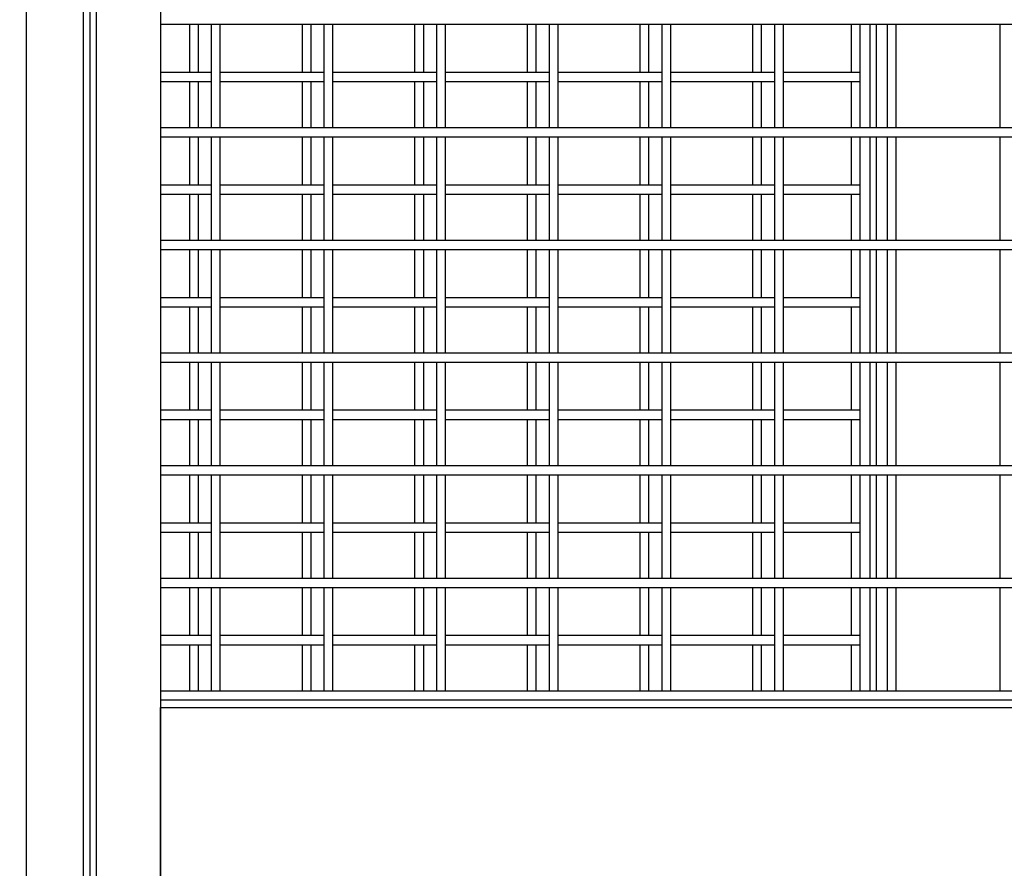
# Model space of a CAD drawing. Header units: inches. Extents: x 0.1 to 10.7, y 0.1 to 8.
# Tile 16 of 42: x 3.019 to 3.747, y 3.967 to 4.595. Entities that reach past the tile are written whole.
import ezdxf

# ---------------------------------------------------------------- set-up
doc = ezdxf.new("R2010")
doc.units = ezdxf.units.IN
doc.header["$MEASUREMENT"] = 0
doc.layers.add('DIMENSIONS', color=140, linetype='Continuous', lineweight=25)
doc.styles.add('SLDTEXTSTYLE0', font='TXT', dxfattribs={"width": 0.7})
doc.dimstyles.new('SLDDIMSTYLE0', dxfattribs={"dimtxt": 0.084961, "dimasz": 0.13, "dimexe": 0, "dimexo": 0.0625, "dimgap": 0.02124, "dimtad": 0, "dimtih": 1, "dimtoh": 1, "dimlfac": 24, "dimrnd": 1e-09, "dimzin": 12, "dimdsep": 46, "dimtxsty": 'SLDTEXTSTYLE0', "dimsah": 1, "dimcen": 0.09, "dimadec": 0, "dimazin": 3, "dimtfac": 1, "dimtofl": 0, "dimtmove": 0, "dimatfit": 3, "dimfxl": 0, "dimfrac": 2, "dimtolj": 1, "dimtzin": 12, "dimarcsym": 0})

# ---------------------------------------------------------------- blocks, each defined once
blk = doc.blocks.new('_D')
at = {"layer": 'DIMENSIONS'}
for p, q in [((3.01568, 5.21731), (1.57692, 5.21731)), ((1.70192, 5.21731), (1.70192, 3.99305)), ((1.505, 3.839), (1.47647, 3.839)), ((1.47647, 3.839), (1.47647, 3.70397)), ((1.89883, 3.839), (1.92736, 3.839)), ((1.92736, 3.839), (1.92736, 3.70397)), ((1.47647, 3.70397), (1.505, 3.70397)), ((1.92736, 3.70397), (1.89883, 3.70397)), ((1.70192, 2.46652), (1.70192, 3.68495)), ((3.02079, 2.46652), (1.57692, 2.46652))]:
    blk.add_line(p, q, dxfattribs=at)
for points in [[(1.70192, 5.21731), (1.68192, 5.08731), (1.72192, 5.08731)], [(1.70192, 2.46652), (1.72192, 2.59652), (1.68192, 2.59652)]]:
    blk.add_solid(points, dxfattribs=at)
at = {"layer": 'DIMENSIONS', "char_height": 0.083333, "attachment_point": 1, "style": 'SLDTEXTSTYLE0'}
for s, insert in [('66.02', (1.54034, 3.96544)), ('1676.9', (1.505, 3.81139))]:
    blk.add_mtext(s, dxfattribs=dict(at, insert=insert))

msp = doc.modelspace()

# ---------------------------------------------------------------- linework, layer by layer
for p, q in [((3.02381, 2.46731), (3.02381, 5.21731)), ((3.06568, 5.21731), (3.06568, 2.46731)), ((3.07079, 2.51861), (3.07079, 5.16523)), ((3.07559, 2.51861), (3.07559, 5.16523)), ((3.12287, 5.16523), (3.12287, 2.51861)), ((3.12287, 4.59152), (4.46662, 4.59152)), ((3.14425, 4.59152), (3.14425, 4.55591)), ((3.15091, 4.55591), (3.15091, 4.59152)), ((3.16047, 4.59152), (3.16047, 4.51486)), ((3.16714, 4.51486), (3.16714, 4.59152)), ((3.22758, 4.59152), (3.22758, 4.55591)), ((3.23425, 4.55591), (3.23425, 4.59152)), ((3.24381, 4.59152), (3.24381, 4.51486)), ((3.25047, 4.51486), (3.25047, 4.59152)), ((3.31091, 4.59152), (3.31091, 4.55591)), ((3.31758, 4.55591), (3.31758, 4.59152)), ((3.32714, 4.59152), (3.32714, 4.51486)), ((3.33381, 4.51486), (3.33381, 4.59152)), ((3.39425, 4.59152), (3.39425, 4.55591)), ((3.40091, 4.55591), (3.40091, 4.59152)), ((3.41047, 4.59152), (3.41047, 4.51486)), ((3.41714, 4.51486), (3.41714, 4.59152)), ((3.47758, 4.59152), (3.47758, 4.55591)), ((3.48425, 4.55591), (3.48425, 4.59152)), ((3.49381, 4.59152), (3.49381, 4.51486)), ((3.50047, 4.51486), (3.50047, 4.59152)), ((3.56091, 4.59152), (3.56091, 4.55591)), ((3.56758, 4.55591), (3.56758, 4.59152)), ((3.57714, 4.59152), (3.57714, 4.51486)), ((3.58381, 4.51486), (3.58381, 4.59152)), ((3.63383, 4.59152), (3.63383, 4.55591)), ((3.6405, 4.55591), (3.6405, 4.59152)), ((3.64758, 4.59152), (3.64758, 4.51486)), ((3.65258, 4.51486), (3.65258, 4.59152)), ((3.66047, 4.59152), (3.66047, 4.51486)), ((3.66714, 4.51486), (3.66714, 4.59152)), ((3.74381, 4.59152), (3.74381, 4.51486)), ((3.16047, 4.55591), (3.12287, 4.55591)), ((3.24381, 4.55591), (3.16714, 4.55591)), ((3.32714, 4.55591), (3.25047, 4.55591)), ((3.41047, 4.55591), (3.33381, 4.55591)), ((3.49381, 4.55591), (3.41714, 4.55591)), ((3.57714, 4.55591), (3.50047, 4.55591)), ((3.6405, 4.55591), (3.58381, 4.55591)), ((3.6405, 4.54924), (3.6405, 4.55591)), ((3.12287, 4.54924), (3.16047, 4.54924)), ((3.14425, 4.54924), (3.14425, 4.51486)), ((3.15091, 4.51486), (3.15091, 4.54924)), ((3.16714, 4.54924), (3.24381, 4.54924)), ((3.22758, 4.54924), (3.22758, 4.51486)), ((3.23425, 4.51486), (3.23425, 4.54924)), ((3.25047, 4.54924), (3.32714, 4.54924)), ((3.31091, 4.54924), (3.31091, 4.51486)), ((3.31758, 4.51486), (3.31758, 4.54924)), ((3.33381, 4.54924), (3.41047, 4.54924)), ((3.39425, 4.54924), (3.39425, 4.51486)), ((3.40091, 4.51486), (3.40091, 4.54924)), ((3.41714, 4.54924), (3.49381, 4.54924)), ((3.47758, 4.54924), (3.47758, 4.51486)), ((3.48425, 4.51486), (3.48425, 4.54924)), ((3.50047, 4.54924), (3.57714, 4.54924)), ((3.56091, 4.54924), (3.56091, 4.51486)), ((3.56758, 4.51486), (3.56758, 4.54924)), ((3.58381, 4.54924), (3.6405, 4.54924)), ((3.63383, 4.54924), (3.63383, 4.51486)), ((3.6405, 4.51486), (3.6405, 4.54924)), ((4.46662, 4.51486), (3.12287, 4.51486)), ((3.12287, 4.50819), (4.46662, 4.50819)), ((3.14425, 4.50819), (3.14425, 4.47257)), ((3.15091, 4.47257), (3.15091, 4.50819)), ((3.16047, 4.50819), (3.16047, 4.43152)), ((3.16714, 4.43152), (3.16714, 4.50819)), ((3.22758, 4.50819), (3.22758, 4.47257)), ((3.23425, 4.47257), (3.23425, 4.50819)), ((3.24381, 4.50819), (3.24381, 4.43152)), ((3.25047, 4.43152), (3.25047, 4.50819)), ((3.31091, 4.50819), (3.31091, 4.47257)), ((3.31758, 4.47257), (3.31758, 4.50819)), ((3.32714, 4.50819), (3.32714, 4.43152)), ((3.33381, 4.43152), (3.33381, 4.50819)), ((3.39425, 4.50819), (3.39425, 4.47257)), ((3.40091, 4.47257), (3.40091, 4.50819)), ((3.41047, 4.50819), (3.41047, 4.43152)), ((3.41714, 4.43152), (3.41714, 4.50819)), ((3.47758, 4.50819), (3.47758, 4.47257)), ((3.48425, 4.47257), (3.48425, 4.50819)), ((3.49381, 4.50819), (3.49381, 4.43152)), ((3.50047, 4.43152), (3.50047, 4.50819)), ((3.56091, 4.50819), (3.56091, 4.47257)), ((3.56758, 4.47257), (3.56758, 4.50819)), ((3.57714, 4.50819), (3.57714, 4.43152)), ((3.58381, 4.43152), (3.58381, 4.50819)), ((3.63383, 4.50819), (3.63383, 4.47257)), ((3.6405, 4.47257), (3.6405, 4.50819)), ((3.64758, 4.50819), (3.64758, 4.43152)), ((3.65258, 4.43152), (3.65258, 4.50819)), ((3.66047, 4.50819), (3.66047, 4.43152)), ((3.66714, 4.43152), (3.66714, 4.50819)), ((3.74381, 4.50819), (3.74381, 4.43152)), ((3.16047, 4.47257), (3.12287, 4.47257)), ((3.12287, 4.46591), (3.16047, 4.46591)), ((3.14425, 4.46591), (3.14425, 4.43152)), ((3.15091, 4.43152), (3.15091, 4.46591)), ((3.24381, 4.47257), (3.16714, 4.47257)), ((3.16714, 4.46591), (3.24381, 4.46591)), ((3.22758, 4.46591), (3.22758, 4.43152)), ((3.23425, 4.43152), (3.23425, 4.46591)), ((3.32714, 4.47257), (3.25047, 4.47257)), ((3.25047, 4.46591), (3.32714, 4.46591)), ((3.31091, 4.46591), (3.31091, 4.43152)), ((3.31758, 4.43152), (3.31758, 4.46591)), ((3.41047, 4.47257), (3.33381, 4.47257)), ((3.33381, 4.46591), (3.41047, 4.46591)), ((3.39425, 4.46591), (3.39425, 4.43152)), ((3.40091, 4.43152), (3.40091, 4.46591)), ((3.49381, 4.47257), (3.41714, 4.47257)), ((3.41714, 4.46591), (3.49381, 4.46591)), ((3.47758, 4.46591), (3.47758, 4.43152)), ((3.48425, 4.43152), (3.48425, 4.46591)), ((3.57714, 4.47257), (3.50047, 4.47257)), ((3.50047, 4.46591), (3.57714, 4.46591)), ((3.56091, 4.46591), (3.56091, 4.43152)), ((3.56758, 4.43152), (3.56758, 4.46591)), ((3.6405, 4.47257), (3.58381, 4.47257)), ((3.58381, 4.46591), (3.6405, 4.46591)), ((3.63383, 4.46591), (3.63383, 4.43152)), ((3.6405, 4.46591), (3.6405, 4.47257)), ((3.6405, 4.43152), (3.6405, 4.46591)), ((4.46662, 4.43152), (3.12287, 4.43152)), ((3.12287, 4.42486), (4.46662, 4.42486)), ((3.14425, 4.42486), (3.14425, 4.38924)), ((3.15091, 4.38924), (3.15091, 4.42486)), ((3.16047, 4.42486), (3.16047, 4.34819)), ((3.16714, 4.34819), (3.16714, 4.42486)), ((3.22758, 4.42486), (3.22758, 4.38924)), ((3.23425, 4.38924), (3.23425, 4.42486)), ((3.24381, 4.42486), (3.24381, 4.34819)), ((3.25047, 4.34819), (3.25047, 4.42486)), ((3.31091, 4.42486), (3.31091, 4.38924)), ((3.31758, 4.38924), (3.31758, 4.42486)), ((3.32714, 4.42486), (3.32714, 4.34819)), ((3.33381, 4.34819), (3.33381, 4.42486)), ((3.39425, 4.42486), (3.39425, 4.38924)), ((3.40091, 4.38924), (3.40091, 4.42486)), ((3.41047, 4.42486), (3.41047, 4.34819)), ((3.41714, 4.34819), (3.41714, 4.42486)), ((3.47758, 4.42486), (3.47758, 4.38924)), ((3.48425, 4.38924), (3.48425, 4.42486)), ((3.49381, 4.42486), (3.49381, 4.34819)), ((3.50047, 4.34819), (3.50047, 4.42486)), ((3.56091, 4.42486), (3.56091, 4.38924)), ((3.56758, 4.38924), (3.56758, 4.42486)), ((3.57714, 4.42486), (3.57714, 4.34819)), ((3.58381, 4.34819), (3.58381, 4.42486)), ((3.63383, 4.42486), (3.63383, 4.38924)), ((3.6405, 4.38924), (3.6405, 4.42486)), ((3.64758, 4.42486), (3.64758, 4.34819)), ((3.65258, 4.34819), (3.65258, 4.42486)), ((3.66047, 4.42486), (3.66047, 4.34819)), ((3.66714, 4.34819), (3.66714, 4.42486)), ((3.74381, 4.42486), (3.74381, 4.34819)), ((3.16047, 4.38924), (3.12287, 4.38924)), ((3.24381, 4.38924), (3.16714, 4.38924)), ((3.32714, 4.38924), (3.25047, 4.38924)), ((3.41047, 4.38924), (3.33381, 4.38924)), ((3.49381, 4.38924), (3.41714, 4.38924)), ((3.57714, 4.38924), (3.50047, 4.38924)), ((3.6405, 4.38924), (3.58381, 4.38924)), ((3.6405, 4.38257), (3.6405, 4.38924)), ((3.12287, 4.38257), (3.16047, 4.38257)), ((3.14425, 4.38257), (3.14425, 4.34819)), ((3.15091, 4.34819), (3.15091, 4.38257)), ((3.16714, 4.38257), (3.24381, 4.38257)), ((3.22758, 4.38257), (3.22758, 4.34819)), ((3.23425, 4.34819), (3.23425, 4.38257)), ((3.25047, 4.38257), (3.32714, 4.38257)), ((3.31091, 4.38257), (3.31091, 4.34819)), ((3.31758, 4.34819), (3.31758, 4.38257)), ((3.33381, 4.38257), (3.41047, 4.38257)), ((3.39425, 4.38257), (3.39425, 4.34819)), ((3.40091, 4.34819), (3.40091, 4.38257)), ((3.41714, 4.38257), (3.49381, 4.38257)), ((3.47758, 4.38257), (3.47758, 4.34819)), ((3.48425, 4.34819), (3.48425, 4.38257)), ((3.50047, 4.38257), (3.57714, 4.38257)), ((3.56091, 4.38257), (3.56091, 4.34819)), ((3.56758, 4.34819), (3.56758, 4.38257)), ((3.58381, 4.38257), (3.6405, 4.38257)), ((3.63383, 4.38257), (3.63383, 4.34819)), ((3.6405, 4.34819), (3.6405, 4.38257)), ((4.46662, 4.34819), (3.12287, 4.34819)), ((3.12287, 4.34152), (4.46662, 4.34152)), ((3.14425, 4.34152), (3.14425, 4.30591)), ((3.15091, 4.30591), (3.15091, 4.34152)), ((3.16047, 4.34152), (3.16047, 4.26486)), ((3.16714, 4.26486), (3.16714, 4.34152)), ((3.22758, 4.34152), (3.22758, 4.30591)), ((3.23425, 4.30591), (3.23425, 4.34152)), ((3.24381, 4.34152), (3.24381, 4.26486)), ((3.25047, 4.26486), (3.25047, 4.34152)), ((3.31091, 4.34152), (3.31091, 4.30591)), ((3.31758, 4.30591), (3.31758, 4.34152)), ((3.32714, 4.34152), (3.32714, 4.26486)), ((3.33381, 4.26486), (3.33381, 4.34152)), ((3.39425, 4.34152), (3.39425, 4.30591)), ((3.40091, 4.30591), (3.40091, 4.34152)), ((3.41047, 4.34152), (3.41047, 4.26486)), ((3.41714, 4.26486), (3.41714, 4.34152)), ((3.47758, 4.34152), (3.47758, 4.30591)), ((3.48425, 4.30591), (3.48425, 4.34152)), ((3.49381, 4.34152), (3.49381, 4.26486)), ((3.50047, 4.26486), (3.50047, 4.34152)), ((3.56091, 4.34152), (3.56091, 4.30591)), ((3.56758, 4.30591), (3.56758, 4.34152)), ((3.57714, 4.34152), (3.57714, 4.26486)), ((3.58381, 4.26486), (3.58381, 4.34152)), ((3.63383, 4.34152), (3.63383, 4.30591)), ((3.6405, 4.30591), (3.6405, 4.34152)), ((3.64758, 4.34152), (3.64758, 4.26486)), ((3.65258, 4.26486), (3.65258, 4.34152)), ((3.66047, 4.34152), (3.66047, 4.26486)), ((3.66714, 4.26486), (3.66714, 4.34152)), ((3.74381, 4.34152), (3.74381, 4.26486)), ((3.16047, 4.30591), (3.12287, 4.30591)), ((3.24381, 4.30591), (3.16714, 4.30591)), ((3.32714, 4.30591), (3.25047, 4.30591)), ((3.41047, 4.30591), (3.33381, 4.30591)), ((3.49381, 4.30591), (3.41714, 4.30591)), ((3.57714, 4.30591), (3.50047, 4.30591)), ((3.6405, 4.30591), (3.58381, 4.30591)), ((3.6405, 4.29924), (3.6405, 4.30591)), ((3.12287, 4.29924), (3.16047, 4.29924)), ((3.14425, 4.29924), (3.14425, 4.26486)), ((3.15091, 4.26486), (3.15091, 4.29924)), ((3.16714, 4.29924), (3.24381, 4.29924)), ((3.22758, 4.29924), (3.22758, 4.26486)), ((3.23425, 4.26486), (3.23425, 4.29924)), ((3.25047, 4.29924), (3.32714, 4.29924)), ((3.31091, 4.29924), (3.31091, 4.26486)), ((3.31758, 4.26486), (3.31758, 4.29924)), ((3.33381, 4.29924), (3.41047, 4.29924)), ((3.39425, 4.29924), (3.39425, 4.26486)), ((3.40091, 4.26486), (3.40091, 4.29924)), ((3.41714, 4.29924), (3.49381, 4.29924)), ((3.47758, 4.29924), (3.47758, 4.26486)), ((3.48425, 4.26486), (3.48425, 4.29924)), ((3.50047, 4.29924), (3.57714, 4.29924)), ((3.56091, 4.29924), (3.56091, 4.26486)), ((3.56758, 4.26486), (3.56758, 4.29924)), ((3.58381, 4.29924), (3.6405, 4.29924)), ((3.63383, 4.29924), (3.63383, 4.26486)), ((3.6405, 4.26486), (3.6405, 4.29924)), ((4.46662, 4.26486), (3.12287, 4.26486)), ((3.12287, 4.25819), (4.46662, 4.25819)), ((3.14425, 4.25819), (3.14425, 4.22257)), ((3.15091, 4.22257), (3.15091, 4.25819)), ((3.16047, 4.25819), (3.16047, 4.18152)), ((3.16714, 4.18152), (3.16714, 4.25819)), ((3.22758, 4.25819), (3.22758, 4.22257)), ((3.23425, 4.22257), (3.23425, 4.25819)), ((3.24381, 4.25819), (3.24381, 4.18152)), ((3.25047, 4.18152), (3.25047, 4.25819)), ((3.31091, 4.25819), (3.31091, 4.22257)), ((3.31758, 4.22257), (3.31758, 4.25819)), ((3.32714, 4.25819), (3.32714, 4.18152)), ((3.33381, 4.18152), (3.33381, 4.25819)), ((3.39425, 4.25819), (3.39425, 4.22257)), ((3.40091, 4.22257), (3.40091, 4.25819)), ((3.41047, 4.25819), (3.41047, 4.18152)), ((3.41714, 4.18152), (3.41714, 4.25819)), ((3.47758, 4.25819), (3.47758, 4.22257)), ((3.48425, 4.22257), (3.48425, 4.25819)), ((3.49381, 4.25819), (3.49381, 4.18152)), ((3.50047, 4.18152), (3.50047, 4.25819)), ((3.56091, 4.25819), (3.56091, 4.22257)), ((3.56758, 4.22257), (3.56758, 4.25819)), ((3.57714, 4.25819), (3.57714, 4.18152)), ((3.58381, 4.18152), (3.58381, 4.25819)), ((3.63383, 4.25819), (3.63383, 4.22257)), ((3.6405, 4.22257), (3.6405, 4.25819)), ((3.64758, 4.25819), (3.64758, 4.18152)), ((3.65258, 4.18152), (3.65258, 4.25819)), ((3.66047, 4.25819), (3.66047, 4.18152)), ((3.66714, 4.18152), (3.66714, 4.25819)), ((3.74381, 4.25819), (3.74381, 4.18152)), ((3.16047, 4.22257), (3.12287, 4.22257)), ((3.24381, 4.22257), (3.16714, 4.22257)), ((3.32714, 4.22257), (3.25047, 4.22257)), ((3.41047, 4.22257), (3.33381, 4.22257)), ((3.49381, 4.22257), (3.41714, 4.22257)), ((3.57714, 4.22257), (3.50047, 4.22257)), ((3.6405, 4.22257), (3.58381, 4.22257)), ((3.6405, 4.21591), (3.6405, 4.22257)), ((3.12287, 4.21591), (3.16047, 4.21591)), ((3.14425, 4.21591), (3.14425, 4.18152)), ((3.15091, 4.18152), (3.15091, 4.21591)), ((3.16714, 4.21591), (3.24381, 4.21591)), ((3.22758, 4.21591), (3.22758, 4.18152)), ((3.23425, 4.18152), (3.23425, 4.21591)), ((3.25047, 4.21591), (3.32714, 4.21591)), ((3.31091, 4.21591), (3.31091, 4.18152)), ((3.31758, 4.18152), (3.31758, 4.21591)), ((3.33381, 4.21591), (3.41047, 4.21591)), ((3.39425, 4.21591), (3.39425, 4.18152)), ((3.40091, 4.18152), (3.40091, 4.21591)), ((3.41714, 4.21591), (3.49381, 4.21591)), ((3.47758, 4.21591), (3.47758, 4.18152)), ((3.48425, 4.18152), (3.48425, 4.21591)), ((3.50047, 4.21591), (3.57714, 4.21591)), ((3.56091, 4.21591), (3.56091, 4.18152)), ((3.56758, 4.18152), (3.56758, 4.21591)), ((3.58381, 4.21591), (3.6405, 4.21591)), ((3.63383, 4.21591), (3.63383, 4.18152)), ((3.6405, 4.18152), (3.6405, 4.21591)), ((4.46662, 4.18152), (3.12287, 4.18152)), ((3.12287, 4.17486), (4.46662, 4.17486)), ((3.14425, 4.17486), (3.14425, 4.13924)), ((3.15091, 4.13924), (3.15091, 4.17486)), ((3.16047, 4.17486), (3.16047, 4.09819)), ((3.16714, 4.09819), (3.16714, 4.17486)), ((3.22758, 4.17486), (3.22758, 4.13924)), ((3.23425, 4.13924), (3.23425, 4.17486)), ((3.24381, 4.17486), (3.24381, 4.09819)), ((3.25047, 4.09819), (3.25047, 4.17486)), ((3.31091, 4.17486), (3.31091, 4.13924)), ((3.31758, 4.13924), (3.31758, 4.17486)), ((3.32714, 4.17486), (3.32714, 4.09819)), ((3.33381, 4.09819), (3.33381, 4.17486)), ((3.39425, 4.17486), (3.39425, 4.13924)), ((3.40091, 4.13924), (3.40091, 4.17486)), ((3.41047, 4.17486), (3.41047, 4.09819)), ((3.41714, 4.09819), (3.41714, 4.17486)), ((3.47758, 4.17486), (3.47758, 4.13924)), ((3.48425, 4.13924), (3.48425, 4.17486)), ((3.49381, 4.17486), (3.49381, 4.09819)), ((3.50047, 4.09819), (3.50047, 4.17486)), ((3.56091, 4.17486), (3.56091, 4.13924)), ((3.56758, 4.13924), (3.56758, 4.17486)), ((3.57714, 4.17486), (3.57714, 4.09819)), ((3.58381, 4.09819), (3.58381, 4.17486)), ((3.63383, 4.17486), (3.63383, 4.13924)), ((3.6405, 4.13924), (3.6405, 4.17486)), ((3.64758, 4.17486), (3.64758, 4.09819)), ((3.65258, 4.09819), (3.65258, 4.17486)), ((3.66047, 4.17486), (3.66047, 4.09819)), ((3.66714, 4.09819), (3.66714, 4.17486)), ((3.74381, 4.17486), (3.74381, 4.09819)), ((3.16047, 4.13924), (3.12287, 4.13924)), ((3.24381, 4.13924), (3.16714, 4.13924)), ((3.32714, 4.13924), (3.25047, 4.13924)), ((3.41047, 4.13924), (3.33381, 4.13924)), ((3.49381, 4.13924), (3.41714, 4.13924)), ((3.57714, 4.13924), (3.50047, 4.13924)), ((3.6405, 4.13924), (3.58381, 4.13924)), ((3.6405, 4.13257), (3.6405, 4.13924)), ((3.12287, 4.13257), (3.16047, 4.13257)), ((3.14425, 4.13257), (3.14425, 4.09819)), ((3.15091, 4.09819), (3.15091, 4.13257)), ((3.16714, 4.13257), (3.24381, 4.13257)), ((3.22758, 4.13257), (3.22758, 4.09819)), ((3.23425, 4.09819), (3.23425, 4.13257)), ((3.25047, 4.13257), (3.32714, 4.13257)), ((3.31091, 4.13257), (3.31091, 4.09819)), ((3.31758, 4.09819), (3.31758, 4.13257)), ((3.33381, 4.13257), (3.41047, 4.13257)), ((3.39425, 4.13257), (3.39425, 4.09819)), ((3.40091, 4.09819), (3.40091, 4.13257)), ((3.41714, 4.13257), (3.49381, 4.13257)), ((3.47758, 4.13257), (3.47758, 4.09819)), ((3.48425, 4.09819), (3.48425, 4.13257)), ((3.50047, 4.13257), (3.57714, 4.13257)), ((3.56091, 4.13257), (3.56091, 4.09819)), ((3.56758, 4.09819), (3.56758, 4.13257)), ((3.58381, 4.13257), (3.6405, 4.13257)), ((3.63383, 4.13257), (3.63383, 4.09819)), ((3.6405, 4.09819), (3.6405, 4.13257)), ((4.46662, 4.09819), (3.12287, 4.09819)), ((4.46662, 4.09152), (3.12287, 4.09152)), ((3.12287, 4.086), (4.46662, 4.086)), ((3.12287, 3.59704), (3.12287, 4.086))]:
    msp.add_line(p, q)

# ---------------------------------------------------------------- dimensions: what is measured, and where the dimension line sits
at = {"layer": 'DIMENSIONS'}
dim = msp.add_linear_dim(base=(1.70192, 2.46652), p1=(3.06568, 5.21731), p2=(3.07079, 2.46652), angle=90, dimstyle='SLDDIMSTYLE0', dxfattribs=at)
dim.commit()
dim.dimension.update_dxf_attribs({"geometry": '_D', "text_midpoint": (1.70192, 3.839), "dimtype": 160})

doc.saveas('drawing.dxf')
